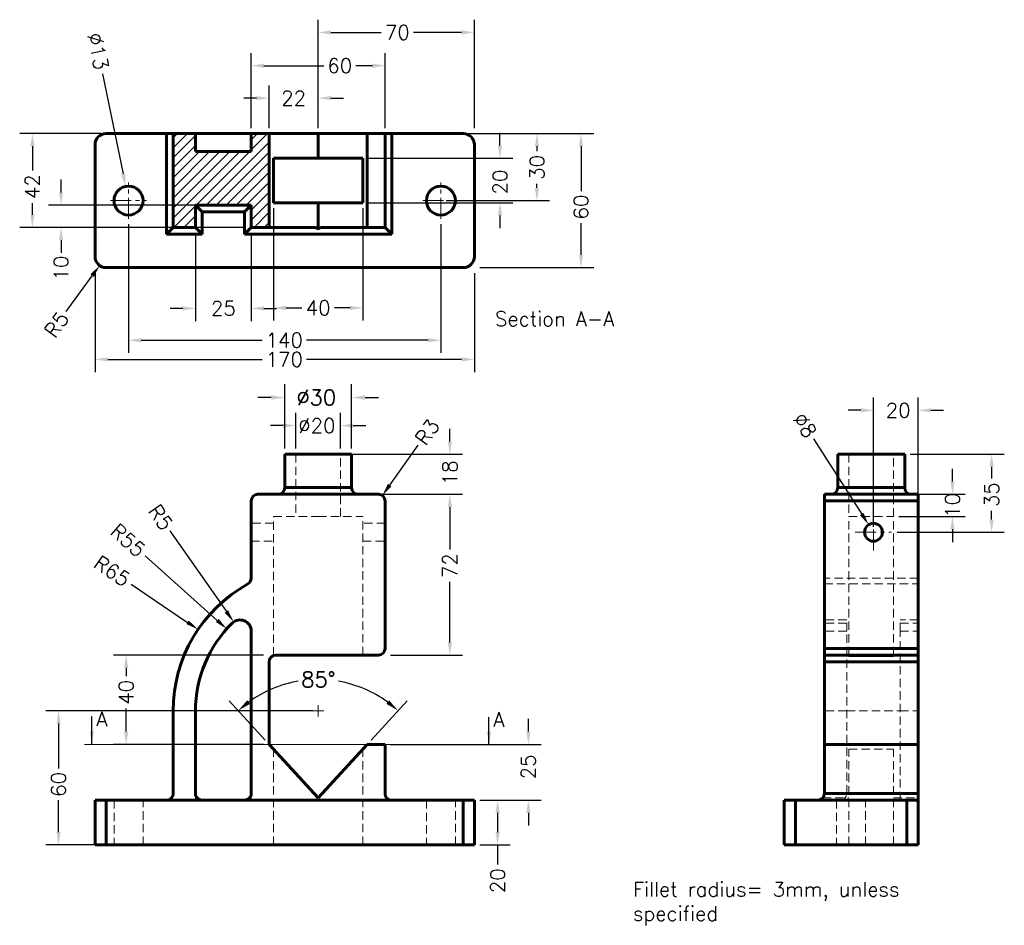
# Model space of a CAD drawing. Header units: inches. Extents: x 74 to 515, y -26 to 380.
import ezdxf

# ---------------------------------------------------------------- set-up
doc = ezdxf.new("R2010")
doc.units = ezdxf.units.IN
doc.header["$LTSCALE"] = 0.75
doc.linetypes.add('CENTER', pattern=[2, 1.25, -0.25, 0.25, -0.25])
doc.linetypes.add('HIDDEN', pattern=[0.375, 0.25, -0.125])
for name, color, linetype, lineweight in [('CEN', 7, 'CENTER', 15), ('DIM', 7, 'Continuous', 15), ('HID', 7, 'HIDDEN', 20), ('OBJ', 7, 'Continuous', 60)]:
    doc.layers.add(name, color=color, linetype=linetype, lineweight=lineweight)
doc.styles.add('ROMANS', font='romans.shx')
doc.styles.get("Standard").update_dxf_attribs({"font": 'romans.shx'})
doc.dimstyles.new('aligned', dxfattribs={"dimscale": 0, "dimtxt": 0.08, "dimasz": 0.07, "dimexe": 0.07, "dimexo": 0.03, "dimgap": 0.025, "dimtad": 0, "dimdec": 0, "dimzin": 0, "dimdsep": 46, "dimtxsty": 'ROMANS', "dimcen": 0, "dimadec": 0, "dimazin": 0, "dimtfac": 1, "dimtdec": 0, "dimtofl": 0, "dimtmove": 0, "dimatfit": 3, "dimfxl": 0, "dimtolj": 1, "dimtzin": 0, "dimarcsym": 0})
doc.dimstyles.new('DIM2', dxfattribs={"dimscale": 0, "dimtxt": 0.08, "dimasz": 0.07, "dimexe": 0.07, "dimexo": 0.03, "dimgap": 0.025, "dimtad": 0, "dimtih": 1, "dimtoh": 1, "dimdec": 0, "dimzin": 0, "dimdsep": 46, "dimtxsty": 'ROMANS', "dimcen": 0, "dimadec": 0, "dimazin": 0, "dimtfac": 1, "dimtdec": 0, "dimtofl": 0, "dimtmove": 0, "dimatfit": 3, "dimfxl": 0, "dimtolj": 1, "dimtzin": 0, "dimarcsym": 0})

# ---------------------------------------------------------------- blocks, each defined once
blk = doc.blocks.new('*D21')
at = {"layer": 'DEFPOINTS', "color": 0}
for p in [(122.47, 290.35), (262.47, 290.35), (262.47, 235.94)]:
    blk.add_point(p, dxfattribs=at)
at = {"layer": 'DIM', "color": 0, "lineweight": -2}
for p, q in [((122.47, 287.91), (122.47, 230.25)), ((262.47, 287.91), (262.47, 230.25)), ((128.16, 235.94), (182.35, 235.94)), ((256.78, 235.94), (202.21, 235.94))]:
    blk.add_line(p, q, dxfattribs=at)
at = {"layer": 'DIM', "color": 0}
for points in [[(128.16, 236.89), (128.16, 234.99), (122.47, 235.94)], [(256.78, 236.89), (256.78, 234.99), (262.47, 235.94)]]:
    blk.add_solid(points, dxfattribs=at)
at = {"layer": 'DIM', "color": 0, "insert": (192.28, 235.94), "char_height": 6.505, "attachment_point": 5, "style": 'ROMANS'}
blk.add_mtext('\\A1;140', dxfattribs=at)
blk = doc.blocks.new('*D22')
at = {"layer": 'DEFPOINTS', "color": 0}
for p in [(121.17, 304.85), (123.77, 292.11)]:
    blk.add_point(p, dxfattribs=at)
at = {"layer": 'DIM', "color": 0, "lineweight": -2}
blk.add_line((110.87, 355.33), (120.03, 310.43), dxfattribs=at)
at = {"layer": 'DIM', "color": 0}
blk.add_solid([(120.96, 310.62), (119.1, 310.24), (121.17, 304.85)], dxfattribs=at)
at = {"layer": 'DIM', "color": 0, "insert": (108.82, 365.36), "char_height": 6.505, "attachment_point": 5, "rotation": 281.5337, "style": 'ROMANS'}
blk.add_mtext('\\A1;∅13', dxfattribs=at)
blk = doc.blocks.new('*D23')
at = {"layer": 'DEFPOINTS', "color": 0}
for p in [(227.47, 317.48), (288.96, 317.48), (227.47, 297.48)]:
    blk.add_point(p, dxfattribs=at)
at = {"layer": 'DIM', "color": 0, "lineweight": -2}
for p, q in [((288.96, 323.17), (288.96, 328.87)), ((229.91, 317.48), (294.65, 317.48)), ((229.91, 297.48), (294.65, 297.48)), ((288.96, 291.79), (288.96, 286.1))]:
    blk.add_line(p, q, dxfattribs=at)
at = {"layer": 'DIM', "color": 0}
for points in [[(288.01, 323.17), (289.91, 323.17), (288.96, 317.48)], [(288.01, 291.79), (289.91, 291.79), (288.96, 297.48)]]:
    blk.add_solid(points, dxfattribs=at)
at = {"layer": 'DIM', "color": 0, "insert": (288.96, 306.78), "char_height": 6.505, "attachment_point": 5, "rotation": 90, "style": 'ROMANS'}
blk.add_mtext('\\A1;20', dxfattribs=at)
blk = doc.blocks.new('*D24')
at = {"layer": 'DEFPOINTS', "color": 0}
for p in [(187.47, 297.48), (227.47, 297.48), (187.47, 250.42)]:
    blk.add_point(p, dxfattribs=at)
at = {"layer": 'DIM', "color": 0, "lineweight": -2}
for p, q in [((187.47, 295.04), (187.47, 244.73)), ((227.47, 295.04), (227.47, 244.73)), ((193.16, 250.42), (200.17, 250.42)), ((221.78, 250.42), (214.77, 250.42))]:
    blk.add_line(p, q, dxfattribs=at)
at = {"layer": 'DIM', "color": 0}
for points in [[(193.16, 251.37), (193.16, 249.47), (187.47, 250.42)], [(221.78, 251.37), (221.78, 249.47), (227.47, 250.42)]]:
    blk.add_solid(points, dxfattribs=at)
at = {"layer": 'DIM', "color": 0, "insert": (207.47, 250.42), "char_height": 6.505, "attachment_point": 5, "style": 'ROMANS'}
blk.add_mtext('\\A1;40', dxfattribs=at)
blk = doc.blocks.new('*D25')
at = {"layer": 'DEFPOINTS', "color": 0}
for p in [(92.23, 296.48), (177.47, 296.48), (177.47, 286.48)]:
    blk.add_point(p, dxfattribs=at)
at = {"layer": 'DIM', "color": 0, "lineweight": -2}
for p, q in [((92.23, 302.17), (92.23, 307.87)), ((175.03, 296.48), (86.54, 296.48)), ((175.03, 286.48), (86.54, 286.48)), ((92.23, 280.79), (92.23, 275.1))]:
    blk.add_line(p, q, dxfattribs=at)
at = {"layer": 'DIM', "color": 0}
for points in [[(91.28, 302.17), (93.18, 302.17), (92.23, 296.48)], [(91.28, 280.79), (93.18, 280.79), (92.23, 286.48)]]:
    blk.add_solid(points, dxfattribs=at)
at = {"layer": 'DIM', "color": 0, "insert": (92.23, 268.26), "char_height": 6.505, "attachment_point": 5, "rotation": 90, "style": 'ROMANS'}
blk.add_mtext('\\A1;10', dxfattribs=at)
blk = doc.blocks.new('*D26')
at = {"layer": 'DEFPOINTS', "color": 0}
for p in [(152.47, 286.48), (177.47, 286.48), (152.47, 250.21)]:
    blk.add_point(p, dxfattribs=at)
at = {"layer": 'DIM', "color": 0, "lineweight": -2}
for p, q in [((152.47, 284.04), (152.47, 244.52)), ((177.47, 284.04), (177.47, 244.52)), ((146.78, 250.21), (141.09, 250.21)), ((183.16, 250.21), (188.86, 250.21))]:
    blk.add_line(p, q, dxfattribs=at)
at = {"layer": 'DIM', "color": 0}
for points in [[(146.78, 251.16), (146.78, 249.26), (152.47, 250.21)], [(183.16, 251.16), (183.16, 249.26), (177.47, 250.21)]]:
    blk.add_solid(points, dxfattribs=at)
at = {"layer": 'DIM', "color": 0, "insert": (164.97, 250.21), "char_height": 6.505, "attachment_point": 5, "style": 'ROMANS'}
blk.add_mtext('\\A1;25', dxfattribs=at)
blk = doc.blocks.new('*D27')
at = {"layer": 'DEFPOINTS', "color": 0}
for p in [(112.47, 328.48), (79.39, 286.48), (142.47, 286.48)]:
    blk.add_point(p, dxfattribs=at)
at = {"layer": 'DIM', "color": 0, "lineweight": -2}
for p, q in [((110.03, 328.48), (73.7, 328.48)), ((79.39, 322.79), (79.39, 312)), ((79.39, 292.17), (79.39, 297.4)), ((140.03, 286.48), (73.7, 286.48))]:
    blk.add_line(p, q, dxfattribs=at)
at = {"layer": 'DIM', "color": 0}
for points in [[(78.44, 322.79), (80.34, 322.79), (79.39, 328.48)], [(78.44, 292.17), (80.34, 292.17), (79.39, 286.48)]]:
    blk.add_solid(points, dxfattribs=at)
at = {"layer": 'DIM', "color": 0, "insert": (79.39, 304.7), "char_height": 6.505, "attachment_point": 5, "rotation": 90, "style": 'ROMANS'}
blk.add_mtext('\\A1;42', dxfattribs=at)
blk = doc.blocks.new('*D28')
at = {"layer": 'DEFPOINTS', "color": 0}
for p in [(277.47, 373.81), (207.47, 328.48), (277.47, 328.48)]:
    blk.add_point(p, dxfattribs=at)
at = {"layer": 'DIM', "color": 0, "lineweight": -2}
for p, q in [((207.47, 330.92), (207.47, 379.51)), ((277.47, 330.92), (277.47, 379.51)), ((213.16, 373.81), (235.65, 373.81)), ((271.78, 373.81), (250.25, 373.81))]:
    blk.add_line(p, q, dxfattribs=at)
at = {"layer": 'DIM', "color": 0}
for points in [[(213.16, 374.76), (213.16, 372.87), (207.47, 373.81)], [(271.78, 374.76), (271.78, 372.87), (277.47, 373.81)]]:
    blk.add_solid(points, dxfattribs=at)
at = {"layer": 'DIM', "color": 0, "insert": (242.95, 373.81), "char_height": 6.505, "attachment_point": 5, "style": 'ROMANS'}
blk.add_mtext('\\A1;70', dxfattribs=at)
blk = doc.blocks.new('*D29')
at = {"layer": 'DEFPOINTS', "color": 0}
for p in [(207.47, 344.39), (185.47, 328.48), (207.47, 328.48)]:
    blk.add_point(p, dxfattribs=at)
at = {"layer": 'DIM', "color": 0, "lineweight": -2}
for p, q in [((185.47, 330.92), (185.47, 350.08)), ((207.47, 330.92), (207.47, 350.08)), ((179.78, 344.39), (174.09, 344.39)), ((213.16, 344.39), (218.86, 344.39))]:
    blk.add_line(p, q, dxfattribs=at)
at = {"layer": 'DIM', "color": 0}
for points in [[(179.78, 345.34), (179.78, 343.44), (185.47, 344.39)], [(213.16, 345.34), (213.16, 343.44), (207.47, 344.39)]]:
    blk.add_solid(points, dxfattribs=at)
at = {"layer": 'DIM', "color": 0, "insert": (196.47, 344.39), "char_height": 6.505, "attachment_point": 5, "style": 'ROMANS'}
blk.add_mtext('\\A1;22', dxfattribs=at)
blk = doc.blocks.new('*D30')
at = {"layer": 'DEFPOINTS', "color": 0}
for p in [(237.47, 358.9), (177.47, 328.48), (237.47, 328.48)]:
    blk.add_point(p, dxfattribs=at)
at = {"layer": 'DIM', "color": 0, "lineweight": -2}
for p, q in [((177.47, 330.92), (177.47, 364.59)), ((237.47, 330.92), (237.47, 364.59)), ((183.16, 358.9), (210.02, 358.9)), ((231.78, 358.9), (224.31, 358.9))]:
    blk.add_line(p, q, dxfattribs=at)
at = {"layer": 'DIM', "color": 0}
for points in [[(183.16, 359.85), (183.16, 357.95), (177.47, 358.9)], [(231.78, 359.85), (231.78, 357.95), (237.47, 358.9)]]:
    blk.add_solid(points, dxfattribs=at)
at = {"layer": 'DIM', "color": 0, "insert": (217.16, 358.9), "char_height": 6.505, "attachment_point": 5, "style": 'ROMANS'}
blk.add_mtext('\\A1;60', dxfattribs=at)
blk = doc.blocks.new('*D31')
at = {"layer": 'DEFPOINTS', "color": 0}
for p in [(109.53, 269.44), (112.47, 273.48)]:
    blk.add_point(p, dxfattribs=at)
at = {"layer": 'DIM', "color": 0, "lineweight": -2}
blk.add_line((94.52, 248.85), (106.18, 264.84), dxfattribs=at)
at = {"layer": 'DIM', "color": 0}
blk.add_solid([(105.41, 265.4), (106.94, 264.28), (109.53, 269.44)], dxfattribs=at)
at = {"layer": 'DIM', "color": 0, "insert": (90.23, 242.95), "char_height": 6.505, "attachment_point": 5, "rotation": 53.9198, "style": 'ROMANS'}
blk.add_mtext('\\A1;R5', dxfattribs=at)
blk = doc.blocks.new('*D32')
at = {"layer": 'DEFPOINTS', "color": 0}
for p in [(277.47, 328.48), (277.47, 268.48), (325.27, 268.48)]:
    blk.add_point(p, dxfattribs=at)
at = {"layer": 'DIM', "color": 0, "lineweight": -2}
for p, q in [((279.91, 328.48), (330.96, 328.48)), ((325.27, 322.79), (325.27, 302.72)), ((325.27, 274.17), (325.27, 288.43)), ((279.91, 268.48), (330.96, 268.48))]:
    blk.add_line(p, q, dxfattribs=at)
at = {"layer": 'DIM', "color": 0}
for points in [[(324.32, 322.79), (326.22, 322.79), (325.27, 328.48)], [(324.32, 274.17), (326.22, 274.17), (325.27, 268.48)]]:
    blk.add_solid(points, dxfattribs=at)
at = {"layer": 'DIM', "color": 0, "insert": (325.27, 295.58), "char_height": 6.505, "attachment_point": 5, "rotation": 90, "style": 'ROMANS'}
blk.add_mtext('\\A1;60', dxfattribs=at)
blk = doc.blocks.new('*D33')
at = {"layer": 'DEFPOINTS', "color": 0}
for p in [(107.47, 268.48), (277.47, 268.48), (277.47, 227.35)]:
    blk.add_point(p, dxfattribs=at)
at = {"layer": 'DIM', "color": 0, "lineweight": -2}
for p, q in [((107.47, 266.04), (107.47, 221.66)), ((277.47, 266.04), (277.47, 221.66)), ((113.16, 227.35), (182.35, 227.35)), ((271.78, 227.35), (202.21, 227.35))]:
    blk.add_line(p, q, dxfattribs=at)
at = {"layer": 'DIM', "color": 0}
for points in [[(113.16, 228.3), (113.16, 226.4), (107.47, 227.35)], [(271.78, 228.3), (271.78, 226.4), (277.47, 227.35)]]:
    blk.add_solid(points, dxfattribs=at)
at = {"layer": 'DIM', "color": 0, "insert": (192.28, 227.35), "char_height": 6.505, "attachment_point": 5, "style": 'ROMANS'}
blk.add_mtext('\\A1;170', dxfattribs=at)
blk = doc.blocks.new('*D34')
at = {"layer": 'DEFPOINTS', "color": 0}
for p in [(470.34, 184.93), (509.3, 184.93), (464.47, 149.93)]:
    blk.add_point(p, dxfattribs=at)
at = {"layer": 'DIM', "color": 0, "lineweight": -2}
for p, q in [((472.78, 184.93), (514.99, 184.93)), ((509.3, 179.24), (509.3, 174.06)), ((509.3, 155.62), (509.3, 159.47)), ((466.91, 149.93), (514.99, 149.93))]:
    blk.add_line(p, q, dxfattribs=at)
at = {"layer": 'DIM', "color": 0}
for points in [[(508.35, 179.24), (510.25, 179.24), (509.3, 184.93)], [(508.35, 155.62), (510.25, 155.62), (509.3, 149.93)]]:
    blk.add_solid(points, dxfattribs=at)
at = {"layer": 'DIM', "color": 0, "insert": (509.3, 166.77), "char_height": 6.505, "attachment_point": 5, "rotation": 90, "style": 'ROMANS'}
blk.add_mtext('\\A1;35', dxfattribs=at)
blk = doc.blocks.new('*D35')
at = {"layer": 'DEFPOINTS', "color": 0}
for p in [(454.18, 153.3), (458.5, 146.56)]:
    blk.add_point(p, dxfattribs=at)
at = {"layer": 'DIM', "color": 0, "lineweight": -2}
blk.add_line((429.47, 191.78), (451.1, 158.09), dxfattribs=at)
at = {"layer": 'DIM', "color": 0}
blk.add_solid([(451.9, 158.6), (450.3, 157.57), (454.18, 153.3)], dxfattribs=at)
at = {"layer": 'DIM', "color": 0, "insert": (425.61, 197.8), "char_height": 6.505, "attachment_point": 5, "rotation": 302.7029, "style": 'ROMANS'}
blk.add_mtext('\\A1;∅8', dxfattribs=at)
blk = doc.blocks.new('*D36')
at = {"layer": 'DEFPOINTS', "color": 0}
for p in [(476.34, 204.56), (476.34, 163.93), (456.34, 149.93)]:
    blk.add_point(p, dxfattribs=at)
at = {"layer": 'DIM', "color": 0, "lineweight": -2}
for p, q in [((456.34, 152.37), (456.34, 210.25)), ((476.34, 166.37), (476.34, 210.25)), ((450.65, 204.56), (444.95, 204.56)), ((482.03, 204.56), (487.72, 204.56))]:
    blk.add_line(p, q, dxfattribs=at)
at = {"layer": 'DIM', "color": 0}
for points in [[(450.65, 205.5), (450.65, 203.61), (456.34, 204.56)], [(482.03, 205.5), (482.03, 203.61), (476.34, 204.56)]]:
    blk.add_solid(points, dxfattribs=at)
at = {"layer": 'DIM', "color": 0, "insert": (467.41, 204.56), "char_height": 6.505, "attachment_point": 5, "style": 'ROMANS'}
blk.add_mtext('\\A1;20', dxfattribs=at)
blk = doc.blocks.new('*D37')
at = {"layer": 'DEFPOINTS', "color": 0}
for p in [(465.34, 166.93), (465.34, 156.93), (491.76, 156.93)]:
    blk.add_point(p, dxfattribs=at)
at = {"layer": 'DIM', "color": 0, "lineweight": -2}
for p, q in [((491.76, 172.62), (491.76, 178.31)), ((467.78, 166.93), (497.45, 166.93)), ((467.78, 156.93), (497.45, 156.93)), ((491.76, 151.24), (491.76, 145.55))]:
    blk.add_line(p, q, dxfattribs=at)
at = {"layer": 'DIM', "color": 0}
for points in [[(490.81, 172.62), (492.71, 172.62), (491.76, 166.93)], [(490.81, 151.24), (492.71, 151.24), (491.76, 156.93)]]:
    blk.add_solid(points, dxfattribs=at)
at = {"layer": 'DIM', "color": 0, "insert": (491.76, 161.93), "char_height": 6.505, "attachment_point": 5, "rotation": 90, "style": 'ROMANS'}
blk.add_mtext('\\A1;10', dxfattribs=at)
blk = doc.blocks.new('SW_CENTERMARK0')
at = {"color": 7, "linetype": 'Continuous'}
for q in [(304.4, 160.9), (309.4, 165.9), (309.4, 155.9), (314.4, 160.9)]:
    blk.add_line((309.4, 160.9), q, dxfattribs=at)
blk = doc.blocks.new('*D38')
at = {"layer": 'DEFPOINTS', "color": 0}
for p in [(234.47, 163.93), (236.21, 166.38)]:
    blk.add_point(p, dxfattribs=at)
at = {"layer": 'DIM', "color": 0, "lineweight": -2}
blk.add_line((252.17, 188.9), (239.5, 171.02), dxfattribs=at)
at = {"layer": 'DIM', "color": 0}
blk.add_solid([(238.73, 171.57), (240.27, 170.47), (236.21, 166.38)], dxfattribs=at)
at = {"layer": 'DIM', "color": 0, "insert": (256.4, 194.85), "char_height": 6.505, "attachment_point": 5, "rotation": 54.6613, "style": 'ROMANS'}
blk.add_mtext('\\A1;R3', dxfattribs=at)
blk = doc.blocks.new('*D39')
at = {"layer": 'DEFPOINTS', "color": 0}
for p in [(192.47, 184.93), (266.5, 184.93), (192.47, 166.93)]:
    blk.add_point(p, dxfattribs=at)
at = {"layer": 'DIM', "color": 0, "lineweight": -2}
for p, q in [((266.5, 190.62), (266.5, 196.31)), ((194.91, 184.93), (272.2, 184.93)), ((194.91, 166.93), (272.2, 166.93)), ((266.5, 161.24), (266.5, 155.55))]:
    blk.add_line(p, q, dxfattribs=at)
at = {"layer": 'DIM', "color": 0}
for points in [[(265.56, 190.62), (267.45, 190.62), (266.5, 184.93)], [(265.56, 161.24), (267.45, 161.24), (266.5, 166.93)]]:
    blk.add_solid(points, dxfattribs=at)
at = {"layer": 'DIM', "color": 0, "insert": (266.5, 176.54), "char_height": 6.505, "attachment_point": 5, "rotation": 90, "style": 'ROMANS'}
blk.add_mtext('\\A1;18', dxfattribs=at)
blk = doc.blocks.new('*D40')
at = {"layer": 'DEFPOINTS', "color": 0}
for p in [(192.47, 210.27), (192.47, 184.93), (222.47, 184.93)]:
    blk.add_point(p, dxfattribs=at)
at = {"layer": 'DIM', "color": 0, "lineweight": -2}
for p, q in [((192.47, 187.51), (192.47, 216.3)), ((222.47, 187.51), (222.47, 216.3)), ((186.45, 210.27), (180.43, 210.27)), ((228.49, 210.27), (234.52, 210.27))]:
    blk.add_line(p, q, dxfattribs=at)
at = {"layer": 'DIM', "color": 0}
for points in [[(186.45, 211.28), (186.45, 209.27), (192.47, 210.27)], [(228.49, 211.28), (228.49, 209.27), (222.47, 210.27)]]:
    blk.add_solid(points, dxfattribs=at)
at = {"layer": 'DIM', "color": 0, "insert": (206.61, 210.27), "char_height": 6.882, "attachment_point": 5, "style": 'ROMANS'}
blk.add_mtext('\\A1;%%c30', dxfattribs=at)
blk = doc.blocks.new('*D41')
at = {"layer": 'DEFPOINTS', "color": 0}
for p in [(169.61, 109.74), (172.47, 105.64)]:
    blk.add_point(p, dxfattribs=at)
at = {"layer": 'DIM', "color": 0, "lineweight": -2}
blk.add_line((141.06, 150.55), (166.34, 114.4), dxfattribs=at)
at = {"layer": 'DIM', "color": 0}
blk.add_solid([(167.12, 114.94), (165.57, 113.86), (169.61, 109.74)], dxfattribs=at)
at = {"layer": 'DIM', "color": 0, "insert": (136.87, 156.53), "char_height": 6.505, "attachment_point": 5, "rotation": 304.9718, "style": 'ROMANS'}
blk.add_mtext('\\A1;R5', dxfattribs=at)
blk = doc.blocks.new('*D42')
at = {"layer": 'DEFPOINTS', "color": 0}
for p in [(207.47, 69.93), (91.12, 9.93), (112.47, 9.93)]:
    blk.add_point(p, dxfattribs=at)
at = {"layer": 'DIM', "color": 0, "lineweight": -2}
for p, q in [((205.03, 69.93), (85.43, 69.93)), ((91.12, 64.24), (91.12, 44.15)), ((91.12, 15.62), (91.12, 29.86)), ((110.03, 9.93), (85.43, 9.93))]:
    blk.add_line(p, q, dxfattribs=at)
at = {"layer": 'DIM', "color": 0}
for points in [[(90.17, 64.24), (92.07, 64.24), (91.12, 69.93)], [(90.17, 15.62), (92.07, 15.62), (91.12, 9.93)]]:
    blk.add_solid(points, dxfattribs=at)
at = {"layer": 'DIM', "color": 0, "insert": (91.12, 37), "char_height": 6.505, "attachment_point": 5, "rotation": 90, "style": 'ROMANS'}
blk.add_mtext('\\A1;60', dxfattribs=at)
blk = doc.blocks.new('*D43')
at = {"layer": 'DEFPOINTS', "color": 0}
for p in [(166.5, 106.63), (207.47, 69.93)]:
    blk.add_point(p, dxfattribs=at)
at = {"layer": 'DIM', "color": 0, "lineweight": -2}
blk.add_line((129.94, 139.37), (162.26, 110.42), dxfattribs=at)
at = {"layer": 'DIM', "color": 0}
blk.add_solid([(162.9, 111.13), (161.63, 109.72), (166.5, 106.63)], dxfattribs=at)
at = {"layer": 'DIM', "color": 0, "insert": (122.2, 146.31), "char_height": 6.505, "attachment_point": 5, "rotation": 318.1507, "style": 'ROMANS'}
blk.add_mtext('\\A1;R55', dxfattribs=at)
blk = doc.blocks.new('*D44')
at = {"layer": 'DEFPOINTS', "color": 0}
for p in [(194.49, 82.36), (185.47, 54.93), (229.47, 54.93), (207.47, 30.92), (207.47, 30.92)]:
    blk.add_point(p, dxfattribs=at)
at = {"layer": 'DIM', "color": 0, "lineweight": -2}
for p, q in [((183.73, 56.83), (167.56, 74.48)), ((231.22, 56.83), (247.38, 74.48))]:
    blk.add_line(p, q, dxfattribs=at)
for start, end in [(99.6648, 125.9931), (54.0069, 80.0591)]:
    blk.add_arc((207.47, 30.92), 53.05, start, end, dxfattribs=at)
at = {"layer": 'DIM', "color": 0}
for points in [[(176.93, 73.07), (175.66, 74.63), (171.63, 70.04)], [(239.29, 74.63), (238.02, 73.07), (243.31, 70.04)]]:
    blk.add_solid(points, dxfattribs=at)
at = {"layer": 'DIM', "color": 0, "insert": (207.6, 83.98), "char_height": 6.882, "attachment_point": 5, "style": 'ROMANS'}
blk.add_mtext('\\A1;85°', dxfattribs=at)
blk = doc.blocks.new('*D45')
at = {"layer": 'DEFPOINTS', "color": 0}
for p in [(153.66, 106.39), (207.47, 69.93)]:
    blk.add_point(p, dxfattribs=at)
at = {"layer": 'DIM', "color": 0, "lineweight": -2}
blk.add_line((123.69, 126.7), (148.95, 109.58), dxfattribs=at)
at = {"layer": 'DIM', "color": 0}
blk.add_solid([(149.48, 110.37), (148.42, 108.8), (153.66, 106.39)], dxfattribs=at)
at = {"layer": 'DIM', "color": 0, "insert": (115.08, 132.53), "char_height": 6.505, "attachment_point": 5, "rotation": 325.8816, "style": 'ROMANS'}
blk.add_mtext('\\A1;R65', dxfattribs=at)
blk = doc.blocks.new('*D46')
at = {"layer": 'DEFPOINTS', "color": 0}
for p in [(237.47, 54.93), (277.47, 29.93), (301.68, 29.93)]:
    blk.add_point(p, dxfattribs=at)
at = {"layer": 'DIM', "color": 0, "lineweight": -2}
for p, q in [((301.68, 60.62), (301.68, 66.31)), ((239.91, 54.93), (307.38, 54.93)), ((279.91, 29.93), (307.38, 29.93)), ((301.68, 24.24), (301.68, 18.55))]:
    blk.add_line(p, q, dxfattribs=at)
at = {"layer": 'DIM', "color": 0}
for points in [[(300.74, 60.62), (302.63, 60.62), (301.68, 54.93)], [(300.74, 24.24), (302.63, 24.24), (301.68, 29.93)]]:
    blk.add_solid(points, dxfattribs=at)
at = {"layer": 'DIM', "color": 0, "insert": (301.68, 44.84), "char_height": 6.505, "attachment_point": 5, "rotation": 90, "style": 'ROMANS'}
blk.add_mtext('\\A1;25', dxfattribs=at)
blk = doc.blocks.new('*D47')
at = {"layer": 'DEFPOINTS', "color": 0}
for p in [(185.47, 94.93), (121.41, 54.93), (185.47, 54.93)]:
    blk.add_point(p, dxfattribs=at)
at = {"layer": 'DIM', "color": 0, "lineweight": -2}
for p, q in [((183.03, 94.93), (115.72, 94.93)), ((121.41, 89.24), (121.41, 85.53)), ((121.41, 60.62), (121.41, 70.94)), ((183.03, 54.93), (115.72, 54.93))]:
    blk.add_line(p, q, dxfattribs=at)
at = {"layer": 'DIM', "color": 0}
for points in [[(120.46, 89.24), (122.36, 89.24), (121.41, 94.93)], [(120.46, 60.62), (122.36, 60.62), (121.41, 54.93)]]:
    blk.add_solid(points, dxfattribs=at)
at = {"layer": 'DIM', "color": 0, "insert": (121.41, 78.24), "char_height": 6.505, "attachment_point": 5, "rotation": 90, "style": 'ROMANS'}
blk.add_mtext('\\A1;40', dxfattribs=at)
blk = doc.blocks.new('*D48')
at = {"layer": 'DEFPOINTS', "color": 0}
for p in [(237.47, 166.93), (237.47, 94.93), (266.5, 94.93)]:
    blk.add_point(p, dxfattribs=at)
at = {"layer": 'DIM', "color": 0, "lineweight": -2}
for p, q in [((239.91, 166.93), (272.2, 166.93)), ((266.5, 161.24), (266.5, 142.25)), ((266.5, 100.62), (266.5, 127.65)), ((239.91, 94.93), (272.2, 94.93))]:
    blk.add_line(p, q, dxfattribs=at)
at = {"layer": 'DIM', "color": 0}
for points in [[(265.56, 161.24), (267.45, 161.24), (266.5, 166.93)], [(265.56, 100.62), (267.45, 100.62), (266.5, 94.93)]]:
    blk.add_solid(points, dxfattribs=at)
at = {"layer": 'DIM', "color": 0, "insert": (266.5, 134.95), "char_height": 6.505, "attachment_point": 5, "rotation": 90, "style": 'ROMANS'}
blk.add_mtext('\\A1;72', dxfattribs=at)
blk = doc.blocks.new('*D49')
at = {"layer": 'DEFPOINTS', "color": 0}
for p in [(277.47, 29.93), (287.9, 29.93), (277.47, 9.93)]:
    blk.add_point(p, dxfattribs=at)
at = {"layer": 'DIM', "color": 0, "lineweight": -2}
for p, q in [((279.91, 29.93), (293.59, 29.93)), ((287.9, 24.24), (287.9, 15.62)), ((279.91, 9.93), (293.59, 9.93)), ((287.9, 9.93), (287.9, 1.14))]:
    blk.add_line(p, q, dxfattribs=at)
at = {"layer": 'DIM', "color": 0}
for points in [[(286.95, 24.24), (288.85, 24.24), (287.9, 29.93)], [(286.95, 15.62), (288.85, 15.62), (287.9, 9.93)]]:
    blk.add_solid(points, dxfattribs=at)
at = {"layer": 'DIM', "color": 0, "insert": (287.9, -6.16), "char_height": 6.505, "attachment_point": 5, "rotation": 90, "style": 'ROMANS'}
blk.add_mtext('\\A1;20', dxfattribs=at)
blk = doc.blocks.new('*D50')
at = {"layer": 'DEFPOINTS', "color": 0}
for p in [(272.47, 328.48), (262.47, 298.48), (305.53, 298.48)]:
    blk.add_point(p, dxfattribs=at)
at = {"layer": 'DIM', "color": 0, "lineweight": -2}
for p, q in [((274.91, 328.48), (311.22, 328.48)), ((305.53, 322.79), (305.53, 320.65)), ((305.53, 304.17), (305.53, 306.05)), ((264.91, 298.48), (311.22, 298.48))]:
    blk.add_line(p, q, dxfattribs=at)
at = {"layer": 'DIM', "color": 0}
for points in [[(304.58, 322.79), (306.48, 322.79), (305.53, 328.48)], [(304.58, 304.17), (306.48, 304.17), (305.53, 298.48)]]:
    blk.add_solid(points, dxfattribs=at)
at = {"layer": 'DIM', "color": 0, "insert": (305.53, 313.35), "char_height": 6.505, "attachment_point": 5, "rotation": 90, "style": 'ROMANS'}
blk.add_mtext('\\A1;30', dxfattribs=at)
blk = doc.blocks.new('*D51')
at = {"layer": 'DEFPOINTS', "color": 0}
for p in [(217.47, 197.71), (197.47, 184.93), (217.47, 184.93)]:
    blk.add_point(p, dxfattribs=at)
at = {"layer": 'DIM', "color": 0, "lineweight": -2}
for p, q in [((197.47, 187.37), (197.47, 203.4)), ((217.47, 187.37), (217.47, 203.4)), ((191.78, 197.71), (186.09, 197.71)), ((223.16, 197.71), (228.86, 197.71))]:
    blk.add_line(p, q, dxfattribs=at)
at = {"layer": 'DIM', "color": 0}
for points in [[(191.78, 198.66), (191.78, 196.76), (197.47, 197.71)], [(223.16, 198.66), (223.16, 196.76), (217.47, 197.71)]]:
    blk.add_solid(points, dxfattribs=at)
at = {"layer": 'DIM', "color": 0, "insert": (206.87, 197.71), "char_height": 6.505, "attachment_point": 5, "style": 'ROMANS'}
blk.add_mtext('\\A1;%%c20', dxfattribs=at)

msp = doc.modelspace()

# ---------------------------------------------------------------- hatches: boundary and pattern name
at = {"layer": 'DIM'}
h = msp.add_hatch(dxfattribs=at)
h.set_pattern_fill('ANSI31', style=0)
edge = h.paths.add_edge_path()
edge.add_line((185.47, 286.48), (177.47, 286.48))
edge.add_line((185.47, 286.48), (185.47, 328.48))
edge.add_line((177.47, 328.48), (185.47, 328.48))
edge.add_line((177.47, 328.48), (177.47, 320.48))
edge.add_line((152.47, 320.48), (177.47, 320.48))
edge.add_line((152.47, 320.48), (152.47, 328.48))
edge.add_line((142.47, 328.48), (152.47, 328.48))
edge.add_line((142.47, 328.48), (142.47, 286.48))
edge.add_line((152.47, 286.48), (142.47, 286.48))
edge.add_line((152.47, 296.48), (152.47, 286.48))
edge.add_line((177.47, 296.48), (152.47, 296.48))
edge.add_line((177.47, 286.48), (177.47, 296.48))

# ---------------------------------------------------------------- linework, layer by layer
at = {"layer": 'CEN', "ltscale": 10}
for p, q in [((122.47, 290.35), (122.47, 306.61)), ((262.47, 290.35), (262.47, 306.61)), ((114.34, 298.48), (130.6, 298.48)), ((254.34, 298.48), (270.6, 298.48)), ((456.34, 141.8), (456.34, 158.06)), ((448.21, 149.93), (464.47, 149.93))]:
    msp.add_line(p, q, dxfattribs=at)
at = {"layer": 'DIM'}
msp.add_line((288.84, 54.93), (102.72, 54.93), dxfattribs=at)
at = {"layer": 'HID', "color": 0, "ltscale": 20}
for p, q in [((197.47, 184.93), (197.47, 156.93)), ((217.47, 156.93), (217.47, 184.93)), ((445.34, 184.93), (445.34, 156.93)), ((465.34, 156.93), (465.34, 184.93)), ((187.47, 94.76), (187.47, 156.93)), ((187.47, 156.93), (207.47, 156.93)), ((207.47, 156.93), (227.47, 156.93)), ((227.47, 94.93), (227.47, 156.93)), ((445.34, 94.93), (445.34, 156.93)), ((445.34, 156.93), (465.34, 156.93)), ((465.34, 94.93), (465.34, 156.93)), ((187.47, 153.93), (177.47, 153.93)), ((237.47, 153.93), (227.47, 153.93)), ((177.47, 145.93), (187.47, 145.93)), ((227.47, 145.93), (237.47, 145.93)), ((476.34, 129.39), (434.34, 129.39)), ((434.34, 126.76), (476.34, 126.76)), ((444.34, 110.64), (434.34, 110.64)), ((444.34, 105.64), (444.34, 110.64)), ((476.34, 110.64), (468.34, 110.64)), ((468.34, 105.64), (468.34, 110.64)), ((444.34, 109.21), (434.34, 109.21)), ((468.34, 109.21), (476.34, 109.21)), ((444.34, 105.64), (434.34, 105.64)), ((444.34, 32.93), (444.34, 105.64)), ((468.34, 29.93), (468.34, 105.64)), ((468.34, 105.64), (476.34, 105.64)), ((444.34, 69.93), (434.34, 69.93)), ((444.34, 69.93), (468.34, 69.93)), ((468.34, 69.93), (476.34, 69.93)), ((187.47, 9.93), (187.47, 52.75)), ((227.47, 9.93), (227.47, 52.75)), ((445.34, 9.93), (445.34, 52.75)), ((445.34, 52.75), (465.34, 52.75)), ((465.34, 9.93), (465.34, 52.75)), ((152.47, 32.93), (152.47, 29.93)), ((177.47, 29.93), (177.47, 32.93)), ((433.57, 30.92), (445.34, 30.92)), ((465.34, 30.92), (476.34, 30.92)), ((115.97, 29.93), (115.97, 9.93)), ((128.97, 9.93), (128.97, 29.93)), ((255.97, 29.93), (255.97, 9.93)), ((268.97, 9.93), (268.97, 29.93)), ((439.84, 29.93), (439.84, 9.93)), ((452.84, 9.93), (452.84, 29.93))]:
    msp.add_line(p, q, dxfattribs=at)
at = {"layer": 'HID', "color": 0, "ltscale": 20, "flags": 128}
msp.add_lwpolyline([(441.34, 29.93), (441.92, 29.99), (442.49, 30.16), (443.01, 30.44), (443.46, 30.81), (443.83, 31.26), (444.11, 31.78), (444.28, 32.35), (444.34, 32.93)], dxfattribs=at)
at = {"layer": 'OBJ', "color": 0}
for p, q in [((139.47, 328.48), (112.47, 328.48)), ((139.47, 328.48), (142.47, 328.48)), ((139.47, 283.48), (139.47, 328.48)), ((142.47, 328.48), (152.47, 328.48)), ((142.47, 328.48), (142.47, 286.48)), ((177.47, 328.48), (152.47, 328.48)), ((152.47, 320.48), (152.47, 328.48)), ((177.47, 328.48), (185.47, 328.48)), ((177.47, 328.48), (177.47, 320.48)), ((185.47, 328.48), (207.47, 328.48)), ((185.47, 286.48), (185.47, 328.48)), ((207.47, 328.48), (229.47, 328.48)), ((207.47, 317.48), (207.47, 328.48)), ((229.47, 328.48), (237.47, 328.48)), ((229.47, 286.48), (229.47, 328.48)), ((237.47, 328.48), (240.47, 328.48)), ((237.47, 286.48), (237.47, 328.48)), ((272.47, 328.48), (240.47, 328.48)), ((240.47, 328.48), (240.47, 283.48)), ((107.47, 323.48), (107.47, 273.48)), ((277.47, 273.48), (277.47, 323.48)), ((152.47, 320.48), (177.47, 320.48)), ((187.47, 317.48), (187.47, 297.48)), ((207.47, 317.48), (187.47, 317.48)), ((227.47, 317.48), (207.47, 317.48)), ((227.47, 297.48), (227.47, 317.48)), ((152.47, 296.48), (155.47, 293.48)), ((152.47, 296.48), (152.47, 286.48)), ((177.47, 296.48), (152.47, 296.48)), ((174.47, 293.48), (177.47, 296.48)), ((177.47, 286.48), (177.47, 296.48)), ((187.47, 297.48), (207.47, 297.48)), ((207.47, 297.48), (227.47, 297.48)), ((207.47, 285.71), (207.47, 297.48)), ((155.47, 293.48), (155.47, 283.48)), ((174.47, 293.48), (155.47, 293.48)), ((174.47, 283.48), (174.47, 293.48)), ((142.47, 286.48), (139.47, 283.48)), ((155.47, 283.48), (139.47, 283.48)), ((152.47, 286.48), (142.47, 286.48)), ((152.47, 286.48), (155.47, 283.48)), ((174.47, 283.48), (177.47, 286.48)), ((240.47, 283.48), (174.47, 283.48)), ((185.47, 286.48), (177.47, 286.48)), ((185.47, 286.48), (205.63, 286.48)), ((209.31, 286.48), (229.47, 286.48)), ((229.47, 286.48), (237.47, 286.48)), ((240.47, 283.48), (237.47, 286.48)), ((112.47, 268.48), (272.47, 268.48)), ((192.47, 184.93), (207.47, 184.93)), ((192.47, 184.93), (192.47, 169.93)), ((207.47, 184.93), (222.47, 184.93)), ((222.47, 169.93), (222.47, 184.93)), ((440.34, 184.93), (470.34, 184.93)), ((440.34, 184.93), (440.34, 169.93)), ((470.34, 169.93), (470.34, 184.93)), ((192.47, 169.93), (222.47, 169.93)), ((440.34, 169.93), (470.34, 169.93)), ((177.47, 129.39), (177.47, 163.93)), ((180.47, 166.93), (234.47, 166.93)), ((237.47, 163.93), (237.47, 97.93)), ((434.34, 163.93), (434.34, 166.93)), ((434.34, 166.93), (476.34, 166.93)), ((434.34, 163.93), (434.34, 97.93)), ((476.34, 163.93), (434.34, 163.93)), ((476.34, 166.93), (476.34, 163.93)), ((476.34, 163.93), (476.34, 97.93)), ((177.47, 32.93), (177.47, 105.64)), ((434.34, 94.93), (434.34, 97.93)), ((434.34, 97.93), (476.34, 97.93)), ((476.34, 97.93), (476.34, 94.93)), ((234.47, 94.93), (188.47, 94.93)), ((434.34, 91.93), (434.34, 94.93)), ((476.34, 94.93), (434.34, 94.93)), ((445.34, 94.93), (445.34, 94.76)), ((445.34, 94.76), (465.34, 94.76)), ((465.34, 94.76), (465.34, 94.93)), ((476.34, 94.93), (476.34, 91.93)), ((185.47, 91.93), (185.47, 54.93)), ((434.34, 91.93), (434.34, 54.93)), ((476.34, 91.93), (434.34, 91.93)), ((476.34, 91.93), (476.34, 54.93)), ((142.47, 32.93), (142.47, 69.93)), ((152.47, 69.93), (152.47, 32.93)), ((185.47, 54.93), (205.63, 32.93)), ((209.31, 32.93), (229.47, 54.93)), ((229.47, 54.93), (237.47, 54.93)), ((237.47, 54.93), (237.47, 32.93)), ((434.34, 54.93), (476.34, 54.93)), ((434.34, 54.93), (434.34, 32.93)), ((476.34, 54.93), (476.34, 32.93)), ((205.63, 32.93), (207.47, 30.92)), ((207.47, 30.92), (209.31, 32.93)), ((434.34, 32.93), (476.34, 32.93)), ((476.34, 32.93), (476.34, 29.93)), ((107.47, 29.93), (112.47, 29.93)), ((107.47, 29.93), (107.47, 9.93)), ((112.47, 29.93), (272.47, 29.93)), ((112.47, 29.93), (112.47, 9.93)), ((272.47, 29.93), (277.47, 29.93)), ((272.47, 29.93), (272.47, 9.93)), ((277.47, 29.93), (277.47, 9.93)), ((416.34, 29.93), (421.34, 29.93)), ((416.34, 29.93), (416.34, 9.93)), ((421.34, 29.93), (471.34, 29.93)), ((421.34, 29.93), (421.34, 9.93)), ((471.34, 29.93), (476.34, 29.93)), ((471.34, 29.93), (471.34, 9.93)), ((476.34, 29.93), (476.34, 9.93)), ((107.47, 9.93), (112.47, 9.93)), ((112.47, 9.93), (272.47, 9.93)), ((272.47, 9.93), (277.47, 9.93)), ((416.34, 9.93), (421.34, 9.93)), ((421.34, 9.93), (471.34, 9.93)), ((471.34, 9.93), (476.34, 9.93))]:
    msp.add_line(p, q, dxfattribs=at)
at = {"layer": 'OBJ', "color": 0, "flags": 128}
for points in [[(205.63, 286.48), (206.13, 286.43), (206.62, 286.28), (207.07, 286.04), (207.47, 285.71)], [(207.47, 285.71), (207.88, 286.04), (208.33, 286.28), (208.81, 286.43), (209.31, 286.48)], [(142.47, 32.93), (142.43, 32.41), (142.29, 31.9), (142.07, 31.43), (141.77, 31), (141.4, 30.63), (140.97, 30.33), (140.5, 30.11), (139.99, 29.98), (139.47, 29.93)], [(152.47, 32.93), (152.53, 32.35), (152.7, 31.78), (152.98, 31.26), (153.35, 30.81), (153.81, 30.44), (154.32, 30.16), (154.89, 29.99), (155.47, 29.93)], [(174.47, 29.93), (175.06, 29.99), (175.62, 30.16), (176.14, 30.44), (176.59, 30.81), (176.97, 31.26), (177.24, 31.78), (177.41, 32.35), (177.47, 32.93)], [(240.47, 29.93), (239.95, 29.98), (239.45, 30.11), (238.97, 30.33), (238.54, 30.63), (238.17, 31), (237.87, 31.43), (237.65, 31.9), (237.52, 32.41), (237.47, 32.93)], [(431.34, 29.93), (431.86, 29.98), (432.36, 30.11), (432.84, 30.33), (433.27, 30.63), (433.64, 31), (433.94, 31.43), (434.16, 31.9), (434.29, 32.41), (434.34, 32.93)]]:
    msp.add_lwpolyline(points, dxfattribs=at)
at = {"layer": 'OBJ', "color": 0}
for centre, radius in [((122.47, 298.48), 6.5), ((262.47, 298.48), 6.5), ((456.34, 149.93), 4)]:
    msp.add_circle(centre, radius, dxfattribs=at)
for centre, radius, start, end in [((112.47, 323.48), 5, 90, 180), ((272.47, 323.48), 5, 0, 90), ((112.47, 273.48), 5, 180, 270), ((272.47, 273.48), 5, 270, 0), ((189.47, 169.93), 3, 270, 0), ((225.47, 169.93), 3, 180, 270), ((437.34, 169.93), 3, 270, 0), ((473.34, 169.93), 3, 180, 270), ((180.47, 163.93), 3, 90, 180), ((234.47, 163.93), 3, 0, 90), ((174.47, 129.39), 3, 299.0317, 0), ((207.47, 69.93), 65, 119.0317, 180), ((172.47, 105.64), 5, 0, 134.427), ((207.47, 69.93), 55, 134.427, 180), ((234.47, 97.93), 3, 270, 0), ((188.47, 91.93), 3, 90, 180)]:
    msp.add_arc(centre, radius, start, end, dxfattribs=at)

# ---------------------------------------------------------------- block references
at = {"layer": 'DIM', "xscale": 0.5, "yscale": 0.5, "zscale": 0.5}
msp.add_blockref('SW_CENTERMARK0', (52.77, -10.52), dxfattribs=at)

# ---------------------------------------------------------------- texts
at = {"layer": 'DIM', "char_height": 6.5, "attachment_point": 1}
for s, insert in [('{\\Fromans.shx;Section A-A}', (286.69, 248.77)), ('A', (107.97, 69.54)), ('A', (285.98, 69.3))]:
    msp.add_mtext(s, dxfattribs=dict(at, insert=insert))
at = {"layer": 'HID', "insert": (348.52, -6.75), "char_height": 6.5, "width": 133.0061, "attachment_point": 1}
msp.add_mtext('Fillet radius= 3mm, unless specified', dxfattribs=at)

# ---------------------------------------------------------------- dimensions: what is measured, and where the dimension line sits
at = {"layer": 'DIM'}
for p1, p2, picture, middle in [((123.77, 292.11), (121.17, 304.85), '*D22', (108.82, 365.36)), ((458.5, 146.56), (454.18, 153.3), '*D35', (425.61, 197.8))]:
    dim = msp.add_diameter_dim_2p(p1=p1, p2=p2, dimstyle='aligned', override={"dimscale": 81.313705}, dxfattribs=at)
    dim.commit()
    dim.dimension.update_dxf_attribs({"geometry": picture, "text_midpoint": middle, "dimtype": 163})
for base, p1, p2, picture, middle in [((277.47, 373.81), (207.47, 328.48), (277.47, 328.48), '*D28', (242.95, 373.81)), ((237.47, 358.9), (177.47, 328.48), (237.47, 328.48), '*D30', (217.16, 358.9)), ((207.47, 344.39), (185.47, 328.48), (207.47, 328.48), '*D29', (196.47, 344.39)), ((187.47, 250.42), (227.47, 297.48), (187.47, 297.48), '*D24', (207.47, 250.42)), ((262.47, 235.94), (122.47, 290.35), (262.47, 290.35), '*D21', (192.28, 235.94)), ((152.47, 250.21), (177.47, 286.48), (152.47, 286.48), '*D26', (164.97, 250.21)), ((277.47, 227.35), (107.47, 268.48), (277.47, 268.48), '*D33', (192.28, 227.35)), ((476.34, 204.56), (456.34, 149.93), (476.34, 163.93), '*D36', (467.41, 204.56))]:
    dim = msp.add_linear_dim(base=base, p1=p1, p2=p2, dimstyle='aligned', override={"dimscale": 81.313705}, dxfattribs=at)
    dim.commit()
    dim.dimension.update_dxf_attribs({"geometry": picture, "text_midpoint": middle, "dimtype": 160})
for base, p1, p2, picture, middle in [((79.39, 286.48), (112.47, 328.48), (142.47, 286.48), '*D27', (79.39, 304.7)), ((288.96, 317.48), (227.47, 297.48), (227.47, 317.48), '*D23', (288.96, 306.78)), ((305.53, 298.48), (272.47, 328.48), (262.47, 298.48), '*D50', (305.53, 313.35)), ((325.27, 268.48), (277.47, 328.48), (277.47, 268.48), '*D32', (325.27, 295.58)), ((92.23, 296.48), (177.47, 286.48), (177.47, 296.48), '*D25', (92.23, 268.26)), ((266.5, 184.93), (192.47, 166.93), (192.47, 184.93), '*D39', (266.5, 176.54)), ((509.3, 184.93), (464.47, 149.93), (470.34, 184.93), '*D34', (509.3, 166.77)), ((491.76, 156.93), (465.34, 166.93), (465.34, 156.93), '*D37', (491.76, 161.93)), ((266.5, 94.93), (237.47, 166.93), (237.47, 94.93), '*D48', (266.5, 134.95)), ((121.41, 54.93), (185.47, 94.93), (185.47, 54.93), '*D47', (121.41, 78.24)), ((91.12, 9.93), (207.47, 69.93), (112.47, 9.93), '*D42', (91.12, 37)), ((301.68, 29.93), (237.47, 54.93), (277.47, 29.93), '*D46', (301.68, 44.84)), ((287.9, 29.93), (277.47, 9.93), (277.47, 29.93), '*D49', (287.9, -6.16))]:
    dim = msp.add_linear_dim(base=base, p1=p1, p2=p2, angle=90, dimstyle='aligned', override={"dimscale": 81.313705}, dxfattribs=at)
    dim.commit()
    dim.dimension.update_dxf_attribs({"geometry": picture, "text_midpoint": middle, "dimtype": 160})
for center, mpoint, picture, middle in [((112.47, 273.48), (109.53, 269.44), '*D31', (90.23, 242.95)), ((234.47, 163.93), (236.21, 166.38), '*D38', (256.4, 194.85)), ((172.47, 105.64), (169.61, 109.74), '*D41', (136.87, 156.53)), ((207.47, 69.93), (166.5, 106.63), '*D43', (122.2, 146.31)), ((207.47, 69.93), (153.66, 106.39), '*D45', (115.08, 132.53))]:
    dim = msp.add_radius_dim(center=center, mpoint=mpoint, dimstyle='aligned', override={"dimscale": 81.313705}, dxfattribs=at)
    dim.commit()
    dim.dimension.update_dxf_attribs({"geometry": picture, "text_midpoint": middle, "dimtype": 164})
for base, p1, p2, override, picture, middle in [((192.47, 210.27), (222.47, 184.93), (192.47, 184.93), {"dimscale": 86.028315}, '*D40', (206.61, 210.27)), ((217.47, 197.71), (197.47, 184.93), (217.47, 184.93), {"dimscale": 81.313705}, '*D51', (206.87, 197.71))]:
    dim = msp.add_linear_dim(base=base, p1=p1, p2=p2, text='%%c<>', dimstyle='DIM2', override=override, dxfattribs=at)
    dim.commit()
    dim.dimension.update_dxf_attribs({"geometry": picture, "text_midpoint": middle, "dimtype": 160})
dim = msp.add_angular_dim_2l(base=(194.49, 82.36), line1=((185.47, 54.93), (207.47, 30.92)), line2=((229.47, 54.93), (207.47, 30.92)), dimstyle='DIM2', override={"dimscale": 86.028315}, dxfattribs=at)
dim.commit()
dim.dimension.update_dxf_attribs({"geometry": '*D44', "text_midpoint": (207.6, 83.98), "dimtype": 162})

# ---------------------------------------------------------------- leaders
at = {"layer": 'HID'}
for points in [[(106.01, 55.12), (106.01, 67.54)], [(284.03, 54.88), (284.03, 67.3)]]:
    msp.add_leader(points, dimstyle='DIM2', override={"dimscale": 81.313705}, dxfattribs=at)

doc.saveas('drawing.dxf')
